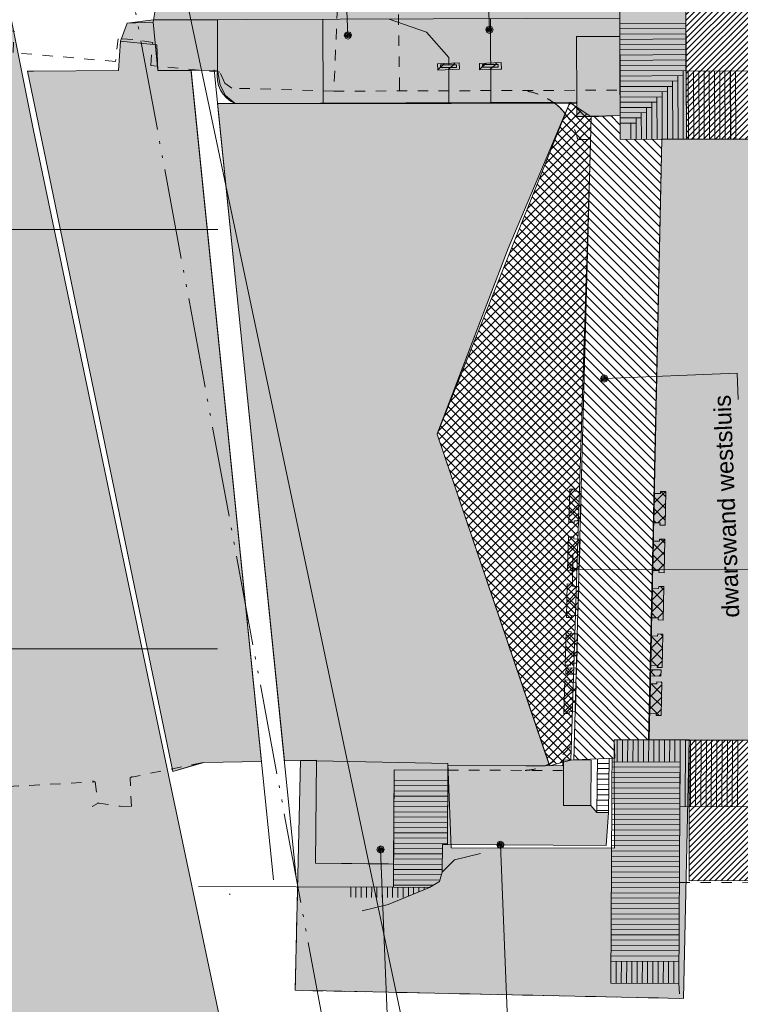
# Model space of a CAD drawing. Extents: x -251883 to 250656, y 0 to 909157.
# Tile 53 of 70: x -18411 to -11538, y 657154 to 666546. Entities that reach past the tile are written whole.
import ezdxf

# ---------------------------------------------------------------- set-up
doc = ezdxf.new("R2010")
doc.units = 0
doc.header["$MEASUREMENT"] = 0
for name, pattern in [('@L07DS2b', [6.3, 4, -1, 0.3, -1]), ('DASHED', [200, 100, -100]), ('DIVIDE', [1250, 862.5, -112.5, 25, -112.5, 25, -112.5])]:
    doc.linetypes.add(name, pattern=pattern)
for name, color, linetype in [('A-0019-AFDEKVLAK', 1, 'Continuous'), ('A-0070-SYMBOOL', 8, 'Continuous'), ('A-0074--', 11, 'Continuous'), ('A-1130-TXT+MT-BE', 8, 'Continuous')]:
    doc.layers.add(name, color=color, linetype=linetype)
doc.dimstyles.new('@D00GM', dxfattribs={"dimtxt": 135, "dimasz": 1, "dimexe": 0.18, "dimexo": 0.0625, "dimgap": 13.5, "dimtad": 1, "dimdec": 0, "dimzin": 0, "dimdsep": 46, "dimtxsty": 'Standard', "dimblk": '^SD00____100_461', "dimcen": 0.09, "dimse1": 1, "dimse2": 1, "dimclrd": 1, "dimadec": 0, "dimazin": 0, "dimtfac": 1, "dimtdec": 4, "dimtmove": 0, "dimatfit": 3, "dimfxl": 0, "dimtolj": 1, "dimtzin": 0, "dimlwd": 13, "dimarcsym": 0})
pattern_1 = [(45, (0, 0), (-28.284271, 28.284271), [])]
pattern_2 = [(45, (0, 0), (-49.497475, 49.497475), [])]
pattern_3 = [(135, (0, 0), (-56.568542, -56.568542), []), (45, (0, 0), (-56.568542, 56.568542), [])]
pattern_4 = [(315, (0, 0), (56.568542, 56.568542), []), (225, (0, 0), (56.568542, -56.568542), [])]

# ---------------------------------------------------------------- blocks, each defined once
blk = doc.blocks.new('*D')
at = {"layer": 'A-1130-TXT+MT-BE', "color": 8, "linetype": 'Continuous', "lineweight": 5}
for points in [[(-131885, 56625.4), (-131885.3, 56325.4)], [(-122434.4, 56614), (-122434.8, 56314)], [(-122434.4, 56614), (-122434.8, 56314)], [(-118273.8, 56609), (-118274.2, 56309)], [(-118273.8, 56609), (-118274.2, 56309)], [(-114963.7, 56605), (-114964, 56305)], [(-122434.6, 56464), (-131885.2, 56475.4)], [(-118274, 56459), (-122434.6, 56464)], [(-114963.9, 56455), (-118274, 56459)], [(114963.7, -56604.9), (114964, -56304.9)], [(118273.9, -56608.9), (118274.2, -56308.9)], [(118273.9, -56608.9), (118274.2, -56308.9)], [(122434.5, -56614), (122434.8, -56314)], [(122434.5, -56614), (122434.8, -56314)], [(131885, -56625.4), (131885.4, -56325.4)], [(114963.9, -56454.9), (118274, -56458.9)], [(118274, -56458.9), (122434.6, -56464)], [(122434.6, -56464), (131885.2, -56475.4)]]:
    blk.add_lwpolyline(points, dxfattribs=at)
for points in [[(-131885.2, 56498.4), (-131908.2, 56475.5), (-131885.2, 56452.4), (-131862.2, 56475.4)], [(-122434.6, 56487), (-122457.6, 56464), (-122434.7, 56441), (-122411.6, 56464)], [(-122434.6, 56487), (-122457.6, 56464), (-122434.7, 56441), (-122411.6, 56464)], [(-118274, 56481.9), (-118297, 56459), (-118274.1, 56436), (-118251, 56458.9)], [(-118274, 56481.9), (-118297, 56459), (-118274.1, 56436), (-118251, 56458.9)], [(-114963.8, 56477.9), (-114986.8, 56455), (-114963.9, 56432), (-114940.9, 56454.9)], [(114963.8, -56477.9), (114986.9, -56454.9), (114963.9, -56431.9), (114940.9, -56454.9)], [(118274, -56481.9), (118297, -56459), (118274.1, -56435.9), (118251.1, -56458.9)], [(118274, -56481.9), (118297, -56459), (118274.1, -56435.9), (118251.1, -56458.9)], [(122434.6, -56486.9), (122457.6, -56464), (122434.7, -56441), (122411.7, -56463.9)], [(122434.6, -56486.9), (122457.6, -56464), (122434.7, -56441), (122411.7, -56463.9)], [(131885.2, -56498.4), (131908.2, -56475.4), (131885.2, -56452.4), (131862.2, -56475.4)]]:
    blk.add_lwpolyline(points, close=True, dxfattribs=at)
at = {"layer": 'A-1130-TXT+MT-BE', "color": 7, "linetype": 'Continuous', "char_height": 135, "attachment_point": 7, "line_spacing_factor": 0.933333}
for s, insert, rotation in [('{\\fArial|b0|i0|c12|p0;9451}', (-127366, 56562.4), 359.93067), ('{\\fArial|b0|i0|c12|p0;4161}', (-120560.5, 56554.2), 359.93067), ('{\\fArial|b0|i0|c12|p0;3310}', (-116825.1, 56549.7), 359.93067), ('{\\fArial|b0|i0|c12|p0;3310}', (116412.8, -56399.2), 359.93069), ('{\\fArial|b0|i0|c12|p0;4161}', (120148.2, -56403.7), 359.93069), ('{\\fArial|b0|i0|c12|p0;9451}', (126953.7, -56411.9), 359.93069)]:
    blk.add_mtext(s, dxfattribs=dict(at, insert=insert, rotation=rotation))
blk = doc.blocks.new('^SD00____100_461')
at = {"layer": 'A-1130-TXT+MT-BE', "color": 8, "linetype": 'Continuous', "lineweight": 5}
blk.add_lwpolyline([(0, -150), (0, 150)], dxfattribs=at)
blk.add_lwpolyline([(0, -23), (23, 0), (0, 23), (-23, 0)], close=True, dxfattribs=at)
blk = doc.blocks.new('M-MAATREGELEN_468')
at = {"linetype": 'Continuous', "lineweight": 5}
for color, points in [(254, [(-138681.5, 68923), (-138491.1, 67972.4), (-137026.7, 60663), (-135740.3, 54512.9), (-134349.8, 47923), (-143948, 47923), (-143948, 68923)]), (8, [(-131717.3, 60425.9), (-131708.2, 60794.4), (-131845.9, 60798), (-131845.8, 60923.3), (-131853.4, 60932), (-135103.7, 60920.7), (-135195.8, 60996.1), (-135248.2, 61096.7), (-135271.4, 61238.1), (-135841.8, 61234.5), (-135851.7, 61480.4), (-136198.2, 61515.9), (-136135.2, 61686.4), (-135885.4, 61696.4), (-135845.5, 61948.2), (-135597.7, 62008.2), (-135561.8, 62359.9), (-135368, 62517.8), (-135380, 62817.6), (-135276.2, 63110.4), (-131440.2, 63123.8), (-131431.3, 60577.6), (-131414.5, 60577.7), (-131416.1, 60417.9)]), (254, [(-135841.8, 61234.5), (-135851.7, 61480.4), (-136198.2, 61515.9), (-136135.2, 61686.4), (-135882, 61718), (-135851.4, 61718.1), (-135273.1, 61720.1), (-135271.4, 61238.1)]), (111, [(-134854.4, 54645.6), (-135402.2, 54635.3), (-135426.8, 54631), (-135698.4, 54548.1), (-137083.9, 61230.1), (-137026.5, 61230.4), (-136217.2, 61234), (-136198.2, 61515.9), (-135851.7, 61480.4), (-135841.8, 61234.5), (-135524.7, 61236.5)]), (111, [(-132331.7, 54604.4), (-133074.6, 54607.7), (-133074.8, 54562.7), (-133588.5, 54565.1), (-133592.8, 53665.1), (-134339, 53674.8), (-134329.2, 54655.5), (-134634, 54649.8), (-135271.4, 60920.1), (-133042.9, 60921.5), (-132066.2, 60931.3), (-132029.2, 60901.2), (-131999.6, 60873.1), (-131980.3, 60852.4), (-131956.7, 60824.2), (-132501.9, 59537.3), (-133178.7, 57766.2), (-132110.9, 54620.4), (-132147.7, 54603.5), (-132262.6, 54598.9)]), (254, [(-131155.8, 54851), (-131490.2, 54852.5), (-131414.5, 60577.7), (-131034.8, 60579), (-131098.3, 57572.1)]), (111, [(-131161.6, 54851), (-131108.2, 57298.1), (-131034.8, 60579), (-129143.7, 60585.6), (-129289.5, 54842.6)]), (8, [(-133078.3, 53852.6), (-133074.6, 54607.7), (-131983.4, 54602.8), (-131971.3, 54658.7), (-131709.3, 54657.4), (-131711.4, 54223.3), (-131653.6, 54158.7), (-131544.2, 54158.1), (-131566.8, 53844.3)])]:
    blk.add_hatch(color=color, dxfattribs=at).paths.add_polyline_path(points, flags=0)
h = blk.add_hatch(dxfattribs=at)
h.set_pattern_fill('@AV106', color=231, style=0, pattern_type=0)
h.set_pattern_definition(pattern_1)
h.paths.add_polyline_path([(-115699.1, 61973.9), (-122835.1, 61950.2), (-130804.5, 61923.4), (-130800.5, 60580.1), (-122730.3, 60540), (-115694.7, 60630.7)], flags=0)
h = blk.add_hatch(dxfattribs=at)
h.set_pattern_fill('@AV106', color=231, style=0, pattern_type=0)
h.set_pattern_definition(pattern_1)
h.paths.add_polyline_path([(-115684.2, 54877.4), (-122759.5, 54813.5), (-130775.3, 54850.5), (-130772.9, 53507.2), (-122736.7, 53521.3), (-115681.8, 53534.1)], flags=0)
at = {"color": 11, "linetype": 'Continuous', "lineweight": 13}
blk.add_lwpolyline([(-134349.8, 47923), (-135740.3, 54512.9), (-137026.7, 60663), (-138681.5, 68923)], dxfattribs=at)
at = {"color": 254, "linetype": 'Continuous', "lineweight": 5}
blk.add_lwpolyline([(-134349.8, 47923), (-135740.3, 54512.9), (-137026.7, 60663), (-138491.1, 67972.4), (-138681.5, 68923)], dxfattribs=at)
at = {"color": 8, "linetype": 'Continuous', "lineweight": 5}
for points in [[(-134349.8, 47923), (-135740.3, 54512.8), (-137026.7, 60663), (-138681.5, 68923)], [(-137045.9, 68923), (-132615.1, 47923)], [(-131431.3, 60577.6), (-131437, 62195.8), (-131440.4, 63182.4), (-130809.9, 63186.8), (-130807, 62198), (-130804.4, 61229.8), (-122447.4, 61255.4), (-122445.1, 60605.4)], [(-131435.3, 61733.5), (-135882, 61718)], [(-135271.4, 61238.1), (-135273.1, 61720.1)], [(-134265.8, 60923.9), (-134268.6, 61723.6)], [(-133065.8, 60928.1), (-133067.3, 61359.2), (-133279.5, 61600.9), (-133634.8, 61725.8)], [(-132665.8, 60929.5), (-132668.6, 61729.2)], [(-131435.2, 61682.5), (-130805.6, 61686.8)], [(-131435, 61632.5), (-130805.5, 61636.8)], [(-131434.7, 61559.8), (-131848, 61558.3), (-131845.8, 60923.3)], [(-131434.8, 61582.5), (-130805.3, 61586.8)], [(-131434.6, 61532.5), (-130805.2, 61536.8)], [(-137026.5, 61230.4), (-136217.2, 61234), (-136198.2, 61515.9), (-135851.7, 61480.4), (-135841.8, 61234.5), (-135271.4, 61238.1), (-135248.2, 61096.7), (-135195.8, 60996.1), (-135103.7, 60920.7), (-131853.4, 60932), (-131845.8, 60923.3), (-131845.9, 60798), (-131708.2, 60794.4), (-131870.8, 54677.8), (-131538.7, 54676.2)], [(-131434.5, 61482.5), (-130805.1, 61486.8)], [(-131434.3, 61432.5), (-130805.8, 61436.8)], [(-131434.1, 61382.5), (-130805.5, 61386.8)], [(-131433.9, 61332.5), (-130805.1, 61336.8)], [(-135304, 61240.6), (-134520.9, 53536.6)], [(-131433.8, 61282.5), (-130804.8, 61286.8)], [(-131433.6, 61232.5), (-130804.4, 61236.8), (-130804.4, 61236.8)], [(-130832.9, 61236.6), (-130830.3, 60579.4)], [(-135522.8, 61218.4), (-134739.8, 53514.3)], [(-131433.4, 61182.5), (-130832.4, 61186.7)], [(-130882.4, 61186.3), (-130880.3, 60579.2)], [(-130782.6, 61229.6), (-130780.3, 60579.6)], [(-130732.6, 61229.7), (-130730.3, 60579.8)], [(-130682.6, 61229.9), (-130680.3, 60579.9)], [(-130632.6, 61230.1), (-130630.3, 60580.1)], [(-130582.6, 61230.3), (-130580.3, 60580.3)], [(-130532.6, 61230.4), (-130530.3, 60580.5)], [(-130482.6, 61230.6), (-130480.3, 60580.6)], [(-130432.6, 61230.8), (-130430.3, 60580.8)], [(-130382.5, 61231), (-130380.3, 60581)], [(-130379.5, 61231.3), (-130377.3, 60581.3)], [(-130332.5, 61231.2), (-130330.3, 60581.2)], [(-131433.3, 61132.5), (-130882.3, 61136.3)], [(-131433.1, 61082.5), (-130932.1, 61084.3)], [(-130982.1, 61084.1), (-130980.3, 60578.9)], [(-130932.2, 61136), (-130930.3, 60579)], [(-131432.9, 61032.5), (-130981.9, 61034.1)], [(-131432.8, 60982.5), (-131031.7, 60983.9)], [(-131081.8, 60983.8), (-131080.3, 60578.5)], [(-131031.9, 61033.9), (-131030.3, 60578.7)], [(-132501.9, 59537.3), (-131911.1, 60931.8)], [(-131432.6, 60932.5), (-131081.6, 60933.8)], [(-131432.4, 60882.5), (-131131.4, 60883.6)], [(-131181.4, 60883.4), (-131180.3, 60578.2)], [(-131131.6, 60933.6), (-131130.3, 60578.3)], [(-131708.2, 60794.4), (-131432, 60790.4)], [(-131432.2, 60832.5), (-131181.2, 60833.4)], [(-131432, 60782.5), (-131231, 60783.2)], [(-131281, 60783), (-131280.3, 60577.8)], [(-131231.2, 60833.2), (-131230.3, 60578)], [(-131431.8, 60732.5), (-131280.9, 60733)], [(-131330.9, 60732.9), (-131330.3, 60577.6)], [(-135740.2, 54512.9), (-137026.7, 60663)], [(-122445.1, 60605.4), (-131431.3, 60577.6)], [(-131303.1, 60578), (-131390.5, 54852)], [(-131098.3, 57572.1), (-131219.6, 57574.2), (-131167, 60578.5)], [(-131034.8, 60579), (-131155.4, 54872)], [(-131414.5, 60577.7), (-131490.2, 54852.5)], [(-131717.3, 60425.9), (-131416.1, 60417.9)], [(-131719.9, 60326), (-131417.9, 60317.9)], [(-131718.6, 60376), (-131417.2, 60368)], [(-131722.6, 60226), (-131419.2, 60218)], [(-131721.3, 60276), (-131418.6, 60268)], [(-131725.3, 60126), (-131420.6, 60117.9)], [(-131723.9, 60176), (-131419.9, 60167.9)], [(-131728, 60026.1), (-131421.9, 60017.9)], [(-131726.6, 60076.1), (-131421.2, 60067.9)], [(-131730.6, 59926.1), (-131423.2, 59917.9)], [(-131729.3, 59976.1), (-131422.6, 59967.9)], [(-131732, 59876.1), (-131423.9, 59867.9)], [(-131734.6, 59776.2), (-131425.2, 59767.9)], [(-131733.3, 59826.1), (-131424.5, 59817.9)], [(-131737.3, 59676.2), (-131426.5, 59667.9)], [(-131736, 59726.2), (-131425.9, 59717.9)], [(-131740, 59576.2), (-131427.8, 59567.9)], [(-131738.6, 59626.2), (-131427.2, 59617.9)], [(-132105.4, 54604.1), (-133178.7, 57766.2), (-133179, 57769.6), (-132501.9, 59537.3)], [(-131742.7, 59476.3), (-131429.2, 59467.9)], [(-131741.3, 59526.2), (-131428.5, 59517.9)], [(-131745.3, 59376.3), (-131430.5, 59367.9)], [(-131744, 59426.3), (-131429.8, 59417.9)], [(-131748, 59276.3), (-131431.8, 59267.9)], [(-131746.7, 59326.3), (-131431.2, 59317.9)], [(-131750.7, 59176.4), (-131433.2, 59167.9)], [(-131749.3, 59226.3), (-131432.5, 59217.9)], [(-131753.3, 59076.4), (-131434.5, 59067.9)], [(-131752, 59126.4), (-131433.8, 59117.9)], [(-131754.7, 59026.4), (-131435.1, 59017.9)], [(-131757.3, 58926.4), (-131436.5, 58917.9)], [(-131756, 58976.4), (-131435.8, 58967.9)], [(-131760, 58826.5), (-131437.8, 58817.9)], [(-131758.7, 58876.5), (-131437.1, 58867.9)], [(-131762.7, 58726.5), (-131439.1, 58717.9)], [(-131761.3, 58776.5), (-131438.4, 58767.9)], [(-131765.3, 58626.5), (-131440.4, 58617.9)], [(-131764, 58676.5), (-131439.8, 58667.9)], [(-131768, 58526.6), (-131441.8, 58517.9)], [(-131766.7, 58576.6), (-131441.1, 58567.9)], [(-131770.7, 58426.6), (-131443.1, 58417.9)], [(-131769.3, 58476.6), (-131442.4, 58467.9)], [(-131773.3, 58326.6), (-131444.4, 58317.9)], [(-131772, 58376.6), (-131443.7, 58367.9)], [(-131774.7, 58276.6), (-131445.1, 58267.9)], [(-131777.3, 58176.7), (-131446.4, 58167.9)], [(-131776, 58226.7), (-131445.7, 58217.9)], [(-131780, 58076.7), (-131447.7, 58067.9)], [(-131778.7, 58126.7), (-131447, 58117.9)], [(-131782.7, 57976.7), (-131449, 57967.9)], [(-131781.4, 58026.7), (-131448.3, 58017.9)], [(-131785.4, 57876.8), (-131450.3, 57867.9)], [(-131784, 57926.8), (-131449.7, 57917.9)], [(-131788, 57776.8), (-131451.7, 57767.9)], [(-131786.7, 57826.8), (-131451, 57817.9)], [(-131790.7, 57676.8), (-131453, 57667.9)], [(-131789.4, 57726.8), (-131452.3, 57717.9)], [(-131793.4, 57576.9), (-131454.3, 57567.9)], [(-131792.1, 57626.9), (-131453.7, 57617.9)], [(-131219.6, 57574.2), (-131348.9, 57576.5)], [(-131794.7, 57526.9), (-131455, 57517.9)], [(-131797.4, 57426.9), (-131456.3, 57417.9)], [(-131796.1, 57476.9), (-131455.7, 57467.9)], [(-131800.1, 57327), (-131457.6, 57317.9)], [(-131798.7, 57376.9), (-131457, 57367.9)], [(-131803.2, 57219.8), (-131863.2, 57221.4), (-131862.7, 57241.4), (-131912.7, 57242.7), (-131921.2, 56922.8), (-131871.2, 56921.5), (-131870.7, 56941.5), (-131810.7, 56939.9)], [(-131802.7, 57227), (-131458.9, 57217.9)], [(-131801.4, 57277), (-131458.3, 57267.8)], [(-131106.5, 57201.3), (-131046.5, 57200.1), (-131046.1, 57220.1), (-130996.2, 57219.1), (-131002.5, 56899.1), (-131052.5, 56900.1), (-131052.1, 56920.1), (-131112.1, 56921.3)], [(-131805.4, 57127), (-131460.3, 57117.8)], [(-131804.1, 57177), (-131459.6, 57167.8)], [(-131808.1, 57027.1), (-131461.6, 57017.8)], [(-131806.8, 57077), (-131460.9, 57067.8)], [(-131810.8, 56927.1), (-131462.9, 56917.8)], [(-131809.4, 56977.1), (-131462.2, 56967.8)], [(-131813.4, 56827.1), (-131464.2, 56817.8)], [(-131812.1, 56877.1), (-131463.6, 56867.8)], [(-131815.3, 56765.5), (-131875.3, 56767.1), (-131874.8, 56787), (-131924.8, 56788.4), (-131933.2, 56468.5), (-131883.3, 56467.2), (-131882.8, 56487.1), (-131822.8, 56485.5)], [(-131814.8, 56777.1), (-131464.9, 56767.8)], [(-131116.1, 56746.9), (-131056.1, 56745.7), (-131055.8, 56765.7), (-131005.8, 56764.7), (-131012.1, 56444.7), (-131062.1, 56445.7), (-131061.7, 56465.7), (-131121.7, 56466.9)], [(-131817.4, 56677.2), (-131466.2, 56667.8)], [(-131816.1, 56727.1), (-131465.6, 56717.8)], [(-131820.1, 56577.2), (-131467.6, 56567.8)], [(-131818.8, 56627.2), (-131466.9, 56617.8)], [(-131822.8, 56477.2), (-131468.9, 56467.8)], [(-131821.4, 56527.2), (-131468.2, 56517.8)], [(-131825.4, 56377.3), (-131470.2, 56367.8)], [(-131824.1, 56427.2), (-131469.5, 56417.8)], [(-131827.3, 56314.7), (-131887.3, 56316.3), (-131886.8, 56336.3), (-131936.8, 56337.6), (-131945.2, 56017.7), (-131895.2, 56016.4), (-131894.7, 56036.4), (-131834.8, 56034.8)], [(-131828.1, 56277.3), (-131471.5, 56267.8)], [(-131826.8, 56327.3), (-131470.9, 56317.8)], [(-131125.3, 56296.1), (-131065.3, 56294.9), (-131064.9, 56314.9), (-131014.9, 56313.9), (-131021.3, 55993.9), (-131071.2, 55994.9), (-131070.9, 56014.9), (-131130.8, 56016.1)], [(-131830.8, 56177.3), (-131472.8, 56167.8)], [(-131829.4, 56227.3), (-131472.2, 56217.8)], [(-131833.4, 56077.4), (-131474.2, 56067.8)], [(-131832.1, 56127.3), (-131473.5, 56117.8)], [(-131836.1, 55977.4), (-131475.6, 55967.8)], [(-131834.8, 56027.4), (-131474.2, 56017.8)], [(-131839.4, 55860.8), (-131899.3, 55862.4), (-131898.8, 55882.4), (-131948.8, 55883.7), (-131957.3, 55563.8), (-131907.3, 55562.5), (-131906.8, 55582.5), (-131846.8, 55580.9)], [(-131837.4, 55927.4), (-131476.9, 55917.8)], [(-131840.1, 55827.4), (-131477.5, 55817.8)], [(-131838.8, 55877.4), (-131478.3, 55867.8)], [(-131134.9, 55842.1), (-131074.9, 55840.9), (-131074.5, 55860.9), (-131024.5, 55859.9), (-131030.9, 55539.9), (-131080.9, 55540.9), (-131080.5, 55560.9), (-131140.5, 55562.1)], [(-131842.8, 55727.5), (-131478.8, 55717.8)], [(-131841.4, 55777.5), (-131478.2, 55767.8)], [(-131845.5, 55627.5), (-131480.1, 55617.8)], [(-131844.1, 55677.5), (-131479.5, 55667.8)], [(-131849.6, 55475.7), (-131949.6, 55478.4), (-131948, 55538.3), (-131848, 55535.7)], [(-131848.1, 55527.5), (-131481.5, 55517.8)], [(-131846.8, 55577.5), (-131480.8, 55567.8)], [(-131143.1, 55461.1), (-131043.1, 55459), (-131041.9, 55519), (-131141.8, 55521.1)], [(-131851.7, 55398.9), (-131911.6, 55400.5), (-131911.1, 55420.5), (-131961.1, 55421.8), (-131969.6, 55101.9), (-131919.6, 55100.6), (-131919.1, 55120.6), (-131859.1, 55119)], [(-131850.8, 55427.6), (-131482.8, 55417.8)], [(-131849.5, 55477.6), (-131482.1, 55467.8)], [(-131853.5, 55327.6), (-131484.1, 55317.8)], [(-131852.1, 55377.6), (-131483.4, 55367.8)], [(-131144, 55384.8), (-131084, 55383.6), (-131083.6, 55403.6), (-131033.6, 55402.6), (-131040, 55082.7), (-131089.9, 55083.7), (-131089.6, 55103.7), (-131149.5, 55104.9)], [(-131856.1, 55227.6), (-131485.4, 55217.8)], [(-131854.8, 55277.6), (-131484.8, 55267.8)], [(-131857.5, 55177.7), (-131486.1, 55167.8)], [(-131860.1, 55077.7), (-131487.4, 55067.8)], [(-131858.8, 55127.7), (-131486.8, 55117.8)], [(-131862.8, 54977.7), (-131488.8, 54967.8)], [(-131861.5, 55027.7), (-131488.1, 55017.8)], [(-131865.5, 54877.8), (-131490.1, 54867.8)], [(-131864.2, 54927.7), (-131489.4, 54917.8)], [(-131509.8, 54852.5), (-131521.2, 52531.2)], [(-122384.8, 54811.1), (-131509.8, 54852.5)], [(-131459.8, 54852.3), (-131460.9, 54642.3)], [(-131409.9, 54852.1), (-131410.9, 54642.1)], [(-131359.9, 54851.9), (-131360.9, 54641.8)], [(-131309.8, 54851.7), (-131310.9, 54641.6)], [(-131259.8, 54851.4), (-131260.9, 54641.3)], [(-131209.8, 54851.2), (-131210.8, 54641.1)], [(-131159.8, 54851), (-131160.9, 54640.9)], [(-131109.8, 54850.8), (-131110.8, 54640.6)], [(-131059.9, 54850.5), (-131060.9, 54640.4)], [(-131009.9, 54850.3), (-131010.9, 54640.1)], [(-130959.9, 54850.1), (-130960.9, 54639.9)], [(-130909.9, 54849.9), (-130910.9, 54639.7)], [(-130859.9, 54849.6), (-130862.9, 54214.3)], [(-130809.9, 54849.4), (-130812.9, 54214.1)], [(-130759.9, 54849.2), (-130762.9, 54213.9)], [(-130709.9, 54849), (-130712.9, 54213.6)], [(-131868.2, 54777.8), (-131507.6, 54768.2)], [(-131866.8, 54827.8), (-131506.3, 54818.2)], [(-130659.9, 54848.7), (-130662.9, 54213.4)], [(-130609.9, 54848.5), (-130612.9, 54213.1)], [(-130559.9, 54848.3), (-130562.9, 54212.9)], [(-130509.9, 54848.1), (-130512.9, 54212.6)], [(-130459.9, 54847.9), (-130462.9, 54212.4)], [(-130409.9, 54847.6), (-130412.9, 54212.1)], [(-130359.9, 54847.4), (-130362.9, 54211.9)], [(-130309.9, 54847.2), (-130312.9, 54211.7)], [(-131869.5, 54727.8), (-131509, 54718.2)], [(-135698.4, 54548.1), (-135402.2, 54635.3), (-134854.4, 54645.6)], [(-131983.4, 54602.8), (-133074.6, 54607.7), (-133074.8, 54562.7), (-133588.5, 54565.1), (-133593.5, 53445.1), (-135454.3, 53453.5)], [(-135402.2, 54635.3), (-135426.8, 54631)], [(-134634, 54649.8), (-134329.2, 54655.5), (-134339, 53674.8), (-133640.7, 53667.8)], [(-131649.1, 54576.7), (-131539.8, 54576.2)], [(-131648.6, 54626.8), (-131539.2, 54626.2)], [(-131511.1, 54592.5), (-130861.1, 54589.4)], [(-131510.9, 54642.5), (-130860.9, 54639.4), (-130862.9, 54214.3)], [(-131566.8, 53844.3), (-133078.3, 53852.6), (-133074.8, 54562.7)], [(-131650.2, 54476.7), (-131540.8, 54476.2)], [(-131649.7, 54526.7), (-131540.3, 54526.2)], [(-131511.6, 54492.5), (-130861.6, 54489.4)], [(-131511.3, 54542.5), (-130861.3, 54539.4)], [(-133589.2, 54415.1), (-133075.5, 54412.6)], [(-133588.9, 54465.1), (-133075.3, 54462.6)], [(-131650.8, 54426.8), (-131541.4, 54426.2)], [(-131512.1, 54392.5), (-130862.1, 54389.4)], [(-131511.8, 54442.5), (-130861.8, 54439.4)], [(-133589.7, 54315.1), (-133076, 54312.6)], [(-133589.4, 54365.1), (-133075.8, 54362.6)], [(-131651.8, 54326.8), (-131542.4, 54326.2)], [(-131651.3, 54376.8), (-131541.9, 54376.2)], [(-131512.6, 54292.5), (-130862.6, 54289.4)], [(-131512.3, 54342.5), (-130862.3, 54339.4)], [(-133590.2, 54215.1), (-133076.5, 54212.6)], [(-133589.9, 54265.1), (-133076.3, 54262.6)], [(-131652.9, 54226.8), (-131543.5, 54226.2)], [(-131652.3, 54276.8), (-131543, 54276.2)], [(-131513.1, 54192.5), (-130863.1, 54189.4)], [(-131512.8, 54242.6), (-130862.8, 54239.4)], [(-130862.9, 54214.3), (-130871.2, 52528.1)], [(-130862.9, 54214.3), (-122388.2, 54172.6)], [(-133590.7, 54115.1), (-133077, 54112.6)], [(-133590.4, 54165.1), (-133076.8, 54162.6)], [(-131653.4, 54176.8), (-131544, 54176.2)], [(-131513.3, 54142.5), (-130863.3, 54139.4)], [(-133591.1, 54015.1), (-133077.5, 54012.6)], [(-133590.9, 54065.1), (-133077.3, 54062.6)], [(-131513.8, 54042.6), (-130863.8, 54039.4)], [(-131513.5, 54092.5), (-130863.5, 54089.4)], [(-133591.6, 53915.1), (-133078, 53912.6)], [(-133591.4, 53965.1), (-133077.8, 53962.6)], [(-131514.3, 53942.5), (-130864.3, 53939.4)], [(-131514, 53992.5), (-130864, 53989.4)], [(-133591.9, 53865.1), (-133078.3, 53862.6)], [(-133078.3, 53852.6), (-133127.2, 53852.8), (-133128.6, 53588.7)], [(-131514.8, 53842.5), (-130864.8, 53839.4)], [(-131514.5, 53892.5), (-130864.5, 53889.4)], [(-132764.6, 53765.3), (-133012.4, 53705.3), (-133128.6, 53588.7), (-133154.3, 53499.4), (-133252.1, 53443.5), (-133645.8, 53279.5), (-133893.6, 53219.5)], [(-133592.3, 53765.1), (-133127.7, 53762.8)], [(-133592.1, 53815.1), (-133127.4, 53812.8)], [(-131515.2, 53742.5), (-130865.2, 53739.4)], [(-131515, 53792.5), (-130865, 53789.4)], [(-133592.8, 53665.1), (-133128.2, 53662.8)], [(-133592.6, 53715.1), (-133127.9, 53712.8)], [(-131515.8, 53642.5), (-130865.7, 53639.4)], [(-131515.5, 53692.5), (-130865.5, 53689.4)], [(-133593.3, 53565.1), (-133136, 53562.9)], [(-133593.1, 53615.1), (-133128.5, 53612.8)], [(-131516.2, 53542.5), (-130866.2, 53539.4)], [(-131516, 53592.5), (-130866, 53589.4)], [(-134002.1, 53446.9), (-134002.6, 53348.7)], [(-133952.1, 53446.7), (-133952.5, 53348.5)], [(-133902.1, 53446.4), (-133902.6, 53348.2)], [(-133852.1, 53446.2), (-133852.6, 53348)], [(-133802.1, 53446), (-133802.6, 53347.8)], [(-133752.1, 53445.8), (-133752.6, 53347.6)], [(-133702.1, 53445.5), (-133702.6, 53347.4)], [(-133652.1, 53445.3), (-133652.6, 53347.1)], [(-133602.1, 53445.1), (-133602.6, 53346.9)], [(-133593.8, 53465.1), (-133217.6, 53463.2)], [(-133593.6, 53515.1), (-133150.4, 53512.9)], [(-133593.5, 53445.1), (-133252.1, 53443.5)], [(-133552.1, 53444.9), (-133552.6, 53346.7)], [(-133502.1, 53444.7), (-133502.6, 53346.5)], [(-133452.1, 53444.4), (-133452.5, 53360.1)], [(-133402.1, 53444.2), (-133402.4, 53380.9)], [(-133352.1, 53444), (-133352.3, 53401.8)], [(-133302.1, 53443.8), (-133302.2, 53422.7)], [(-131516.7, 53442.5), (-130866.7, 53439.4)], [(-131516.5, 53492.5), (-130866.5, 53489.4)], [(-135151.8, 53381.9), (-135158.6, 53375.7)], [(-131517, 53392.5), (-130867, 53389.4)], [(-131517.4, 53292.5), (-130867.4, 53289.4)], [(-131517.2, 53342.5), (-130867.2, 53339.4)], [(-131517.9, 53192.5), (-130867.9, 53189.4)], [(-131517.7, 53242.5), (-130867.7, 53239.4)], [(-131518.4, 53092.5), (-130868.4, 53089.4)], [(-131518.2, 53142.5), (-130868.2, 53139.4)], [(-131518.9, 52992.5), (-130868.9, 52989.4)], [(-131518.7, 53042.5), (-130868.7, 53039.4)], [(-131519.4, 52892.5), (-130869.4, 52889.4)], [(-131519.2, 52942.5), (-130869.1, 52939.4)], [(-131519.9, 52791.3), (-130869.9, 52788.1)], [(-131519.6, 52842.5), (-130869.6, 52839.4)], [(-131520.2, 52741.3), (-130870.2, 52738.1)], [(-131470.2, 52741), (-131471.2, 52531)], [(-131420.2, 52740.8), (-131421.2, 52530.8)], [(-131370.2, 52740.6), (-131371.2, 52530.5)], [(-131320.2, 52740.3), (-131321.2, 52530.3)], [(-131270.2, 52740.1), (-131271.2, 52530)], [(-131220.2, 52739.9), (-131221.2, 52529.8)], [(-131170.2, 52739.7), (-131171.2, 52529.6)], [(-131120.2, 52739.4), (-131121.2, 52529.3)], [(-131070.2, 52739.2), (-131071.2, 52529.1)], [(-131020.2, 52739), (-131021.2, 52528.8)], [(-130970.2, 52738.8), (-130971.2, 52528.6)], [(-130920.2, 52738.6), (-130921.2, 52528.4)], [(-131521.2, 52531.2), (-130871.2, 52528.1)]]:
    blk.add_lwpolyline(points, dxfattribs=at)
at = {"color": 1, "linetype": 'DIVIDE', "lineweight": 18}
blk.add_lwpolyline([(-136723, 68923), (-136016.1, 65395.3), (-136688, 65207), (-134123.3, 51385.8), (-115209.6, 52233.2), (-109499.4, 47923)], dxfattribs=at)
at = {"color": 8, "linetype": 'Continuous', "lineweight": 5}
for points in [[(-131416.1, 60417.9), (-131414.5, 60577.7), (-131431.3, 60577.6), (-131440.2, 63123.8), (-135276.2, 63110.4), (-135380, 62817.6), (-135368, 62517.8), (-135561.8, 62359.9), (-135597.7, 62008.2), (-135845.5, 61948.2), (-135885.4, 61696.4), (-136135.2, 61686.4), (-136198.2, 61515.9), (-135851.7, 61480.4), (-135841.8, 61234.5), (-135271.4, 61238.1), (-135248.2, 61096.7), (-135195.8, 60996.1), (-135103.7, 60920.7), (-131853.4, 60932), (-131845.8, 60923.3), (-131845.9, 60798), (-131708.2, 60794.4), (-131717.3, 60425.9)], [(-115699.1, 61973.9), (-122835.1, 61950.2), (-130804.5, 61923.4), (-130800.5, 60580.1), (-122730.3, 60540), (-115694.7, 60630.7)], [(-115684.2, 54877.4), (-122759.5, 54813.5), (-130775.3, 54850.5), (-130772.9, 53507.2), (-122736.7, 53521.3), (-115681.8, 53534.1)], [(-131538.7, 54676.2), (-131648.1, 54676.7), (-131653.6, 54158.7), (-131544.2, 54158.1)], [(-131566.8, 53844.3), (-131544.2, 54158.1), (-131653.6, 54158.7), (-131711.4, 54223.3), (-131709.3, 54657.4), (-131971.3, 54658.7), (-131983.4, 54602.8), (-133074.6, 54607.7), (-133078.3, 53852.6)], [(-131709.3, 54657.4), (-131971.3, 54658.7), (-131973.4, 54224.7), (-131711.4, 54223.3)]]:
    blk.add_lwpolyline(points, close=True, dxfattribs=at)
at = {"color": 8, "linetype": 'DASHED', "lineweight": 5}
for points in [[(-133536.3, 61040.5), (-133536.7, 61070.2), (-133549.9, 62034.2), (-133704.3, 62025.9), (-134120.2, 62031.2), (-134163.4, 61038.4), (-135135.4, 61067.6), (-135203, 61115.7), (-135249.9, 61220.7), (-135910, 61284.5), (-135890.2, 61501.9), (-136080.7, 61531.4), (-136219.9, 61538.4), (-136245.6, 61321.6), (-137222.8, 61406), (-137211.7, 61611.9), (-137530.7, 61643.5), (-137541.8, 61437.6), (-138754.3, 61551.9)], [(-134163.4, 61038.4), (-131432.9, 61047.9)], [(-136107.2, 54491.6), (-135426.8, 54631)], [(-137799.5, 54356.9), (-137780.4, 54165.8), (-137577, 54178.4), (-137430.7, 54180.6), (-137468, 54395.5), (-136439.3, 54450.3), (-136411, 54248.4), (-136202.1, 54217.7), (-136093.7, 54214), (-136107.2, 54491.6)], [(-136107.2, 54491.6), (-136086.7, 54500.7)], [(-133074.8, 54562.7), (-131983.6, 54557.9)], [(-136466.4, 54459.1), (-136439.3, 54450.3)], [(-136411, 54248.4), (-136468.2, 54216.5)], [(-136092.4, 54235.4), (-136093.7, 54214)], [(-130866.5, 53489.4), (-114963.5, 53542.3), (-114049.2, 53552.9), (-106731.8, 47923)], [(-130871.2, 52528.1), (-130865.5, 52385), (-134531.6, 52461.7), (-134509.1, 53449.2)]]:
    blk.add_lwpolyline(points, dxfattribs=at)
at = {"color": 254, "linetype": 'Continuous', "lineweight": 5}
for points in [[(-135271.4, 61238.1), (-135273.1, 61720.1), (-135851.4, 61718.1), (-135882, 61718), (-136135.2, 61686.4), (-136198.2, 61515.9), (-135851.7, 61480.4), (-135841.8, 61234.5)], [(-131155.8, 54851), (-131490.2, 54852.5), (-131414.5, 60577.7), (-131034.8, 60579), (-131098.3, 57572.1)]]:
    blk.add_lwpolyline(points, close=True, dxfattribs=at)
at = {"color": 111, "linetype": 'Continuous', "lineweight": 5}
for points in [[(-134854.4, 54645.6), (-135402.2, 54635.3), (-135426.8, 54631), (-135698.4, 54548.1), (-137083.9, 61230.1), (-137026.5, 61230.4), (-136217.2, 61234), (-136198.2, 61515.9), (-135851.7, 61480.4), (-135841.8, 61234.5), (-135524.7, 61236.5)], [(-132331.7, 54604.4), (-133074.6, 54607.7), (-133074.8, 54562.7), (-133588.5, 54565.1), (-133592.8, 53665.1), (-134339, 53674.8), (-134329.2, 54655.5), (-134634, 54649.8), (-135271.4, 60920.1), (-133042.9, 60921.5), (-132066.2, 60931.3), (-132029.2, 60901.2), (-131999.6, 60873.1), (-131980.3, 60852.4), (-131956.7, 60824.2), (-132501.9, 59537.3), (-133178.7, 57766.2), (-132110.9, 54620.4), (-132147.7, 54603.5), (-132262.6, 54598.9)], [(-129289.5, 54842.6), (-129143.7, 60585.6), (-131034.8, 60579), (-131108.2, 57298.1), (-131161.6, 54851)]]:
    blk.add_lwpolyline(points, close=True, dxfattribs=at)
at = {"color": 8, "linetype": 'DASHED', "lineweight": 5}
for points in [[(-132381.5, 61045.9, -0.330984), (-131837.1, 60576.4), (-131431.3, 60577.6)], [(-132339.1, 54559.4, 0.255862), (-131866.1, 54854.2), (-131509.8, 54852.5)]]:
    blk.add_lwpolyline(points, format="xyb", dxfattribs=at)
at = {"color": 8, "linetype": 'Continuous', "lineweight": 5}
for points in [[(-132063.3, 60929.2, -0.064803), (-131958.6, 60826.5)], [(-132147.7, 54603.5, 0.017678), (-132110.9, 54620.4)]]:
    blk.add_lwpolyline(points, format="xyb", dxfattribs=at)
at = {"layer": 'A-0070-SYMBOOL', "color": 8, "linetype": 'Continuous', "lineweight": 5}
for points in [[(-134028.9, 61570.8), (-134117.2, 63769), (-134136.2, 64243.4)], [(-132680, 61625), (-132768.3, 63823.2), (-132787.3, 64297.6)], [(-132574.5, 53849.8), (-132526.3, 52650.8), (-132507.3, 52176.4)], [(-133716.9, 53803.9), (-133628.7, 51605.7), (-133609.6, 51131.3)]]:
    blk.add_lwpolyline(points, dxfattribs=at)
for points in [[(-132681.4, 61659.9), (-132656.2, 61650.7), (-132645, 61626.4), (-132654.3, 61601.3), (-132678.6, 61590), (-132703.7, 61599.3), (-132714.9, 61623.6), (-132705.7, 61648.7)], [(-132681, 61650), (-132663, 61643.4), (-132655, 61626), (-132661.6, 61608), (-132679, 61600), (-132696.9, 61606.6), (-132705, 61624), (-132698.4, 61641.9)], [(-132680.6, 61640), (-132669.8, 61636), (-132665, 61625.6), (-132669, 61614.8), (-132679.4, 61610), (-132690.2, 61614), (-132695, 61624.4), (-132691, 61635.2)], [(-132680.2, 61630), (-132676.6, 61628.7), (-132675, 61625.2), (-132676.3, 61621.6), (-132679.8, 61620), (-132683.4, 61621.3), (-132685, 61624.8), (-132683.7, 61628.4)], [(-134030.3, 61605.8), (-134005.2, 61596.5), (-133993.9, 61572.2), (-134003.2, 61547.1), (-134027.5, 61535.8), (-134052.6, 61545.1), (-134063.9, 61569.4), (-134054.6, 61594.5)], [(-134029.9, 61595.8), (-134011.9, 61589.2), (-134003.9, 61571.8), (-134010.5, 61553.9), (-134027.9, 61545.8), (-134045.8, 61552.4), (-134053.9, 61569.8), (-134047.3, 61587.8)], [(-134029.5, 61585.8), (-134018.7, 61581.8), (-134013.9, 61571.4), (-134017.9, 61560.6), (-134028.3, 61555.8), (-134039.1, 61559.8), (-134043.9, 61570.2), (-134039.9, 61581)], [(-134029.1, 61575.8), (-134025.5, 61574.5), (-134023.9, 61571), (-134025.2, 61567.4), (-134028.7, 61565.8), (-134032.3, 61567.1), (-134033.9, 61570.6), (-134032.6, 61574.2)], [(-133715.5, 53769), (-133691.2, 53780.2), (-133682, 53805.3), (-133693.2, 53829.6), (-133718.3, 53838.9), (-133742.7, 53827.6), (-133751.9, 53802.5), (-133740.7, 53778.2)], [(-133715.9, 53778.9), (-133698.6, 53787), (-133692, 53804.9), (-133700, 53822.3), (-133718, 53828.9), (-133735.3, 53820.9), (-133741.9, 53802.9), (-133733.9, 53785.5)], [(-133716.3, 53788.9), (-133705.9, 53793.7), (-133701.9, 53804.5), (-133706.8, 53814.9), (-133717.6, 53818.9), (-133728, 53814.1), (-133731.9, 53803.3), (-133727.1, 53792.9)], [(-132573.1, 53814.8), (-132548.8, 53826.1), (-132539.5, 53851.2), (-132550.8, 53875.5), (-132575.9, 53884.8), (-132600.2, 53873.5), (-132609.5, 53848.4), (-132598.2, 53824.1)], [(-132573.5, 53824.8), (-132556.1, 53832.9), (-132549.5, 53850.8), (-132557.5, 53868.2), (-132575.5, 53874.8), (-132592.9, 53866.8), (-132599.5, 53848.8), (-132591.4, 53831.4)], [(-132573.9, 53834.8), (-132563.5, 53839.6), (-132559.5, 53850.4), (-132564.3, 53860.8), (-132575.1, 53864.8), (-132585.5, 53860), (-132589.5, 53849.2), (-132584.7, 53838.8)], [(-132574.3, 53844.8), (-132570.8, 53846.4), (-132569.5, 53850), (-132571.1, 53853.5), (-132574.7, 53854.8), (-132578.2, 53853.2), (-132579.5, 53849.6), (-132577.9, 53846.1)], [(-133716.8, 53798.9), (-133713.3, 53800.5), (-133712, 53804.1), (-133713.6, 53807.6), (-133717.2, 53808.9), (-133720.6, 53807.3), (-133721.9, 53803.7), (-133720.3, 53800.2)]]:
    blk.add_lwpolyline(points, close=True, dxfattribs=at)
at = {"layer": 'A-0074--', "color": 11, "linetype": '@L07DS2b', "lineweight": 9}
for points in [[(-139770.6, 59720.5), (-135270.6, 59717.8)], [(-139773, 55720.5), (-135273, 55717.8)]]:
    blk.add_lwpolyline(points, dxfattribs=at)
at = {"layer": 'A-0070-SYMBOOL', "color": 7, "linetype": 'Continuous', "insert": (-130291.9, 56019.8), "char_height": 162, "attachment_point": 7, "rotation": 92.29999, "line_spacing_factor": 0.933333}
blk.add_mtext('{\\fArial|b0|i0|c12|p0;dwarswand westsluis}', dxfattribs=at)
at = {"linetype": 'Continuous'}
blk.add_wipeout([(-131873.5, 54661.7), (-131708.2, 60794.4), (-131431.2, 60805.5), (-131431.3, 60577.6), (-131034.8, 60579), (-131161.6, 54851), (-131490.2, 54852.5), (-131483.2, 54677.4)], dxfattribs=at)
for points in [[(-132994.7, 61265.1), (-133144.8, 61264.6), (-133144.9, 61289.6), (-132994.8, 61290.1)], [(-132595.8, 61266.7), (-132745.9, 61266.2), (-132746, 61291.2), (-132595.9, 61291.7)]]:
    blk.add_wipeout(points, dxfattribs=at).dxf.layer = 'A-0019-AFDEKVLAK'
at = {"linetype": 'Continuous', "lineweight": 5}
for points in [[(-131431.3, 60577.6), (-131431.2, 60805.5), (-131845.9, 60798), (-131845.8, 60923.3), (-135103.7, 60920.6, -0.356658), (-135271.4, 61238.1), (-135841.8, 61234.5), (-135885.4, 61696.4), (-135845.5, 61948.2), (-135597.7, 62008.2), (-135611.8, 62357.9), (-135368, 62517.8), (-135380, 62817.6), (-135276.2, 63110.4), (-131440.2, 63123.8), (-130811.2, 63126), (-130800.5, 60580.1)], [(-134531.6, 52461.7), (-134481.6, 54652.7), (-133077.3, 54624.6), (-133045, 53821.9), (-131485.8, 53818.1), (-131489.5, 54677.2), (-131490.2, 54852.5), (-130775.3, 54850.5), (-130828.8, 52384.2)]]:
    blk.add_hatch(color=254, dxfattribs=at).paths.add_polyline_path(points, flags=0)
h = blk.add_hatch(dxfattribs=at)
h.set_pattern_fill('@AV093', color=154, style=0, pattern_type=0)
h.set_pattern_definition(pattern_2)
h.paths.add_polyline_path([(-132965.6, 61248), (-132968.1, 61308.9), (-133174.9, 61300.6), (-133172.4, 61239.7)], flags=0)
h = blk.add_hatch(dxfattribs=at)
h.set_pattern_fill('@AV093', color=154, style=0, pattern_type=0)
h.set_pattern_definition(pattern_2)
h.paths.add_polyline_path([(-132565.6, 61249.7), (-132568.1, 61310.6), (-132774.9, 61302.3), (-132772.4, 61241.4)], flags=0)
h = blk.add_hatch(dxfattribs=at)
h.set_pattern_fill('@AV065', color=51, style=0, pattern_type=0)
h.set_pattern_definition([(45, (0, 0), (-42.426407, 42.426407), []), (135, (0, 0), (-42.426407, -42.426407), [])])
h.paths.add_polyline_path([(-131903.1, 54658.3), (-132105.4, 54604), (-133178.6, 57766.2), (-131911.1, 60931.8), (-131708.2, 60794.4), (-131717.3, 60426)], flags=0)
h = blk.add_hatch(dxfattribs=at)
h.set_pattern_fill('@AV060m', color=1, style=0, pattern_type=0)
h.set_pattern_definition([(135, (0, 0), (-42.426407, -42.426407), [])])
h.paths.add_polyline_path([(-131873.5, 54661.7), (-131708.2, 60794.4), (-131431.2, 60805.5), (-131431.3, 60577.6), (-131034.8, 60579), (-131161.6, 54851), (-131490.2, 54852.5), (-131483.2, 54677.4)], flags=0)
h = blk.add_hatch(dxfattribs=at)
h.set_pattern_fill('@AV103', color=213, style=0, pattern_type=0)
h.set_pattern_definition(pattern_3)
h.paths.add_polyline_path([(-131810.7, 56939.9), (-131870.7, 56941.5), (-131871.2, 56921.5), (-131921.2, 56922.8), (-131912.7, 57242.7), (-131862.7, 57241.4), (-131863.2, 57221.4), (-131803.2, 57219.8)], flags=0)
h = blk.add_hatch(dxfattribs=at)
h.set_pattern_fill('@AV103', color=213, style=0, pattern_type=0)
h.set_pattern_definition(pattern_4)
h.paths.add_polyline_path([(-131112.1, 56921.4), (-131052.1, 56920.1), (-131052.5, 56900.1), (-131002.5, 56899.1), (-130996, 57219), (-131045.9, 57220.1), (-131046.4, 57200.1), (-131106.3, 57201.3)], flags=0)
h = blk.add_hatch(dxfattribs=at)
h.set_pattern_fill('@AV103', color=213, style=0, pattern_type=0)
h.set_pattern_definition(pattern_3)
h.paths.add_polyline_path([(-131822.8, 56485.6), (-131882.8, 56487.1), (-131883.3, 56467.1), (-131933.2, 56468.5), (-131924.8, 56788.4), (-131874.8, 56787), (-131875.3, 56767), (-131815.3, 56765.5)], flags=0)
h = blk.add_hatch(dxfattribs=at)
h.set_pattern_fill('@AV103', color=213, style=0, pattern_type=0)
h.set_pattern_definition(pattern_4)
h.paths.add_polyline_path([(-131121.7, 56467), (-131061.7, 56465.7), (-131062.1, 56445.7), (-131012.1, 56444.7), (-131005.5, 56764.6), (-131055.5, 56765.7), (-131056, 56745.7), (-131115.9, 56746.9)], flags=0)
h = blk.add_hatch(dxfattribs=at)
h.set_pattern_fill('@AV103', color=213, style=0, pattern_type=0)
h.set_pattern_definition(pattern_3)
h.paths.add_polyline_path([(-131834.8, 56034.8), (-131894.7, 56036.4), (-131895.2, 56016.4), (-131945.2, 56017.7), (-131936.8, 56337.6), (-131886.8, 56336.3), (-131887.3, 56316.3), (-131827.3, 56314.7)], flags=0)
h = blk.add_hatch(dxfattribs=at)
h.set_pattern_fill('@AV103', color=213, style=0, pattern_type=0)
h.set_pattern_definition(pattern_4)
h.paths.add_polyline_path([(-131130.8, 56016.1), (-131070.8, 56014.9), (-131071.3, 55994.9), (-131021.3, 55993.9), (-131014.7, 56313.8), (-131064.7, 56314.8), (-131065.1, 56294.8), (-131125.1, 56296.1)], flags=0)
h = blk.add_hatch(dxfattribs=at)
h.set_pattern_fill('@AV103', color=213, style=0, pattern_type=0)
h.set_pattern_definition(pattern_3)
h.paths.add_polyline_path([(-131846.8, 55580.9), (-131906.8, 55582.5), (-131907.3, 55562.5), (-131957.3, 55563.8), (-131948.8, 55883.7), (-131898.8, 55882.4), (-131899.3, 55862.4), (-131839.4, 55860.8)], flags=0)
h = blk.add_hatch(dxfattribs=at)
h.set_pattern_fill('@AV103', color=213, style=0, pattern_type=0)
h.set_pattern_definition(pattern_4)
h.paths.add_polyline_path([(-131140.5, 55562.2), (-131080.5, 55560.9), (-131080.9, 55540.9), (-131030.9, 55539.9), (-131024.3, 55859.8), (-131074.3, 55860.9), (-131074.7, 55840.9), (-131134.7, 55842.1)], flags=0)
h = blk.add_hatch(dxfattribs=at)
h.set_pattern_fill('@AV103', color=213, style=0, pattern_type=0)
h.set_pattern_definition(pattern_3)
h.paths.add_polyline_path([(-131849.5, 55477.6), (-131949.6, 55478.4), (-131948, 55538.3), (-131848, 55535.7)], flags=0)
h = blk.add_hatch(dxfattribs=at)
h.set_pattern_fill('@AV103', color=213, style=0, pattern_type=0)
h.set_pattern_definition(pattern_4)
h.paths.add_polyline_path([(-131143.1, 55461.1), (-131043, 55457.2), (-131041.8, 55517.2), (-131141.8, 55519.2)], flags=0)
h = blk.add_hatch(dxfattribs=at)
h.set_pattern_fill('@AV103', color=213, style=0, pattern_type=0)
h.set_pattern_definition(pattern_3)
h.paths.add_polyline_path([(-131859.1, 55119), (-131919.1, 55120.6), (-131919.6, 55100.6), (-131969.6, 55101.9), (-131961.1, 55421.8), (-131911.1, 55420.5), (-131911.6, 55400.5), (-131851.7, 55398.9)], flags=0)
h = blk.add_hatch(dxfattribs=at)
h.set_pattern_fill('@AV103', color=213, style=0, pattern_type=0)
h.set_pattern_definition(pattern_4)
h.paths.add_polyline_path([(-131149.5, 55104.9), (-131089.6, 55103.6), (-131090, 55083.6), (-131040, 55082.6), (-131033.4, 55402.5), (-131083.4, 55403.6), (-131083.8, 55383.6), (-131143.8, 55384.8)], flags=0)
at = {"color": 8, "linetype": 'Continuous', "lineweight": 5}
blk.add_lwpolyline([(-131431.3, 60577.6), (-131431.2, 60805.5), (-131845.9, 60798), (-131845.8, 60923.3), (-135103.7, 60920.6, -0.356658), (-135271.4, 61238.1), (-135841.8, 61234.5), (-135885.4, 61696.4), (-135845.5, 61948.2), (-135597.7, 62008.2), (-135611.8, 62357.9), (-135368, 62517.8), (-135380, 62817.6), (-135276.2, 63110.4), (-131440.2, 63123.8), (-130811.2, 63126), (-130800.5, 60580.1)], format="xyb", close=True, dxfattribs=at)
at = {"color": 154, "linetype": 'Continuous', "lineweight": 5}
for points in [[(-132965.6, 61248), (-132968.1, 61308.9), (-133174.9, 61300.6), (-133172.4, 61239.7)], [(-132565.6, 61249.7), (-132568.1, 61310.6), (-132774.9, 61302.3), (-132772.4, 61241.4)]]:
    blk.add_lwpolyline(points, close=True, dxfattribs=at)
at = {"color": 8, "linetype": 'Continuous', "lineweight": 5}
for points in [[(-132994.8, 61290.1), (-133144.9, 61289.6), (-133144.8, 61264.6), (-132994.7, 61265.1)], [(-132595.9, 61291.7), (-132746, 61291.2), (-132745.9, 61266.2), (-132595.8, 61266.7)], [(-131810.7, 56939.9), (-131870.7, 56941.5), (-131871.2, 56921.5), (-131921.2, 56922.8), (-131912.7, 57242.7), (-131862.7, 57241.4), (-131863.2, 57221.4), (-131803.2, 57219.8)], [(-131112.1, 56921.4), (-131052.1, 56920.1), (-131052.5, 56900.1), (-131002.5, 56899.1), (-130996, 57219), (-131045.9, 57220.1), (-131046.4, 57200.1), (-131106.3, 57201.3)], [(-131822.8, 56485.6), (-131882.8, 56487.1), (-131883.3, 56467.1), (-131933.2, 56468.5), (-131924.8, 56788.4), (-131874.8, 56787), (-131875.3, 56767), (-131815.3, 56765.5)], [(-131121.7, 56467), (-131061.7, 56465.7), (-131062.1, 56445.7), (-131012.1, 56444.7), (-131005.5, 56764.6), (-131055.5, 56765.7), (-131056, 56745.7), (-131115.9, 56746.9)], [(-131834.8, 56034.8), (-131894.7, 56036.4), (-131895.2, 56016.4), (-131945.2, 56017.7), (-131936.8, 56337.6), (-131886.8, 56336.3), (-131887.3, 56316.3), (-131827.3, 56314.7)], [(-131130.8, 56016.1), (-131070.8, 56014.9), (-131071.3, 55994.9), (-131021.3, 55993.9), (-131014.7, 56313.8), (-131064.7, 56314.8), (-131065.1, 56294.8), (-131125.1, 56296.1)], [(-131846.8, 55580.9), (-131906.8, 55582.5), (-131907.3, 55562.5), (-131957.3, 55563.8), (-131948.8, 55883.7), (-131898.8, 55882.4), (-131899.3, 55862.4), (-131839.4, 55860.8)], [(-131140.5, 55562.2), (-131080.5, 55560.9), (-131080.9, 55540.9), (-131030.9, 55539.9), (-131024.3, 55859.8), (-131074.3, 55860.9), (-131074.7, 55840.9), (-131134.7, 55842.1)], [(-131849.5, 55477.6), (-131949.6, 55478.4), (-131948, 55538.3), (-131848, 55535.7)], [(-131143.1, 55461.1), (-131043, 55457.2), (-131041.8, 55517.2), (-131141.8, 55519.2)], [(-131859.1, 55119), (-131919.1, 55120.6), (-131919.6, 55100.6), (-131969.6, 55101.9), (-131961.1, 55421.8), (-131911.1, 55420.5), (-131911.6, 55400.5), (-131851.7, 55398.9)], [(-131149.5, 55104.9), (-131089.6, 55103.6), (-131090, 55083.6), (-131040, 55082.6), (-131033.4, 55402.5), (-131083.4, 55403.6), (-131083.8, 55383.6), (-131143.8, 55384.8)], [(-130828.8, 52384.2), (-130775.3, 54850.5), (-131490.2, 54852.5), (-131489.5, 54677.2), (-131485.8, 53818.1), (-133045, 53821.9), (-133077.3, 54624.6), (-134481.6, 54652.7), (-134531.6, 52461.7)]]:
    blk.add_lwpolyline(points, close=True, dxfattribs=at)
at = {"color": 2, "linetype": 'Continuous', "lineweight": 5}
blk.add_lwpolyline([(-131903.1, 54658.3), (-132105.4, 54604), (-133178.6, 57766.2), (-131911.1, 60931.8), (-131708.2, 60794.4), (-131717.3, 60426)], close=True, dxfattribs=at)
at = {"color": 1, "linetype": 'Continuous', "lineweight": 5}
blk.add_lwpolyline([(-131873.5, 54661.7), (-131708.2, 60794.4), (-131431.2, 60805.5), (-131431.3, 60577.6), (-131034.8, 60579), (-131161.6, 54851), (-131490.2, 54852.5), (-131483.2, 54677.4)], close=True, dxfattribs=at)
at = {"layer": 'A-0070-SYMBOOL', "color": 8, "linetype": 'Continuous', "lineweight": 5}
for points in [[(-131582.9, 58261.3), (-131558.6, 58272.6), (-131549.3, 58297.7), (-131560.5, 58322), (-131585.7, 58331.2), (-131610, 58320), (-131619.2, 58294.9), (-131608, 58270.6)], [(-131583.2, 58271.3), (-131565.9, 58279.3), (-131559.3, 58297.3), (-131567.3, 58314.7), (-131585.3, 58321.3), (-131602.7, 58313.2), (-131609.2, 58295.3), (-131601.2, 58277.9)], [(-131583.7, 58281.3), (-131573.2, 58286.1), (-131569.3, 58296.9), (-131574.1, 58307.3), (-131584.9, 58311.3), (-131595.3, 58306.5), (-131599.3, 58295.7), (-131594.4, 58285.2)], [(-131584.1, 58291.3), (-131580.6, 58292.9), (-131579.3, 58296.5), (-131580.9, 58299.9), (-131584.5, 58301.3), (-131587.9, 58299.7), (-131589.2, 58296.1), (-131587.7, 58292.6)]]:
    blk.add_lwpolyline(points, close=True, dxfattribs=at)
blk.add_lwpolyline([(-131584.3, 58296.3), (-130315.3, 58347.2), (-130305.3, 58097.4)], dxfattribs=at)
at = {"layer": 'A-1130-TXT+MT-BE', "color": 7, "linetype": 'Continuous'}
for base, p1, p2, middle in [((-122434.6, 56464), (-118274, 56459), (-122433.1, 57743.2), (-120354.3, 56461.5)), ((-131885.2, 56475.4), (-122433.1, 57743.2), (-131885.2, 56475.4), (-127159.9, 56469.7)), ((-118274, 56459), (-114962.4, 57683.2), (-118274, 56459), (-116618.9, 56457))]:
    dim = blk.add_linear_dim(base=base, p1=p1, p2=p2, angle=56.5204, dimstyle='@D00GM', override={"dimpost": '{\\fArial|b0|i0|c12|p0;<>}'}, dxfattribs=at)
    dim.commit()
    dim.dimension.update_dxf_attribs({"geometry": '*D', "text_midpoint": middle})

msp = doc.modelspace()

# ---------------------------------------------------------------- block references
msp.add_blockref('M-MAATREGELEN_468', (118748, 604826))

doc.saveas('drawing.dxf')
